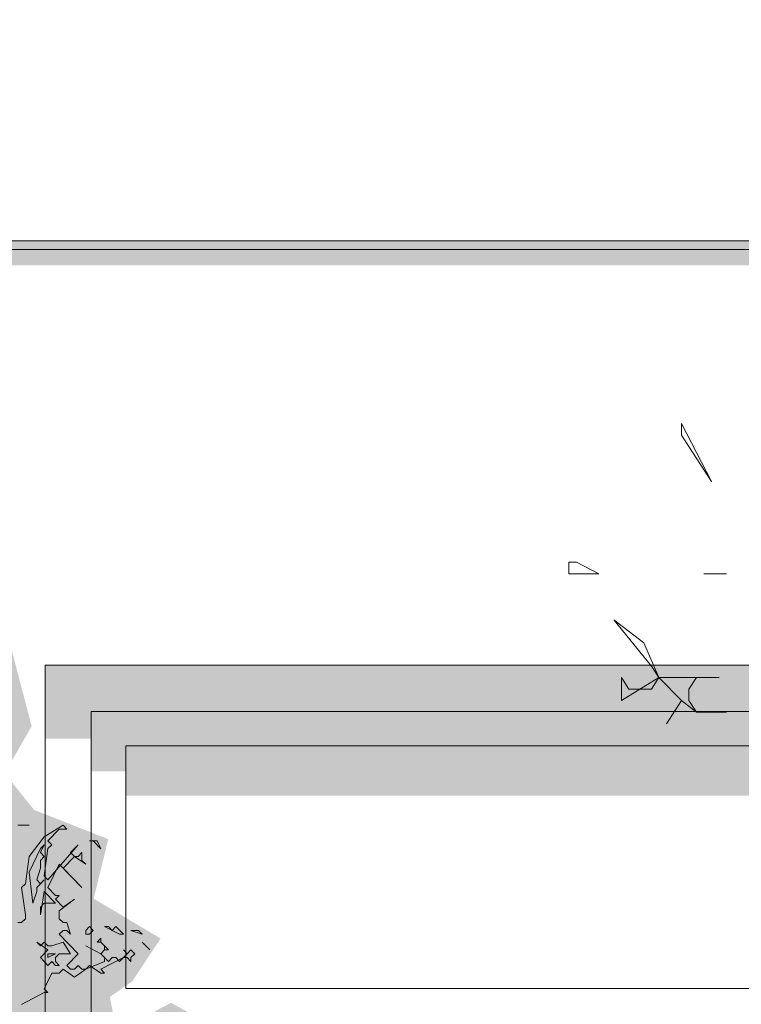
# Model space of a CAD drawing. Header units: metres. Extents: x -111 to -1, y -8 to 26.
# Tile 43 of 209: x -41.21 to -39.96, y 2.04 to 3.75. Entities that reach past the tile are written whole.
import ezdxf

# ---------------------------------------------------------------- set-up
doc = ezdxf.new("R2010")
doc.units = ezdxf.units.M
doc.header["$MEASUREMENT"] = 0
for name, color, linetype in [('10 Wand außen', 7, 'Continuous'), ('50 Sanitäreinrichtung', 7, 'Continuous'), ('60 Pflanzen außen', 7, 'Continuous'), ('94 Genehmigungsplanung Bemaßung', 7, 'Continuous')]:
    doc.layers.add(name, color=color, linetype=linetype)
doc.styles.add('ERSTELLTER_STIL_2', font='arial.ttf')
doc.dimstyles.new('ERSTELLTER_STIL__1', dxfattribs={"dimtxt": 0.25, "dimasz": 0.19, "dimexe": 0.18, "dimexo": 0.1, "dimgap": 0, "dimtad": 1, "dimtih": 1, "dimtoh": 1, "dimzin": 0, "dimdsep": 46, "dimtxsty": 'ERSTELLTER_STIL_2', "dimblk": 'ARROWHEAD_6', "dimblk1": 'ARROWHEAD_6', "dimblk2": 'ARROWHEAD_6', "dimcen": 0.09, "dimclrd": 7, "dimclre": 7, "dimclrt": 7, "dimazin": 0, "dimtfac": 1, "dimtdec": 4, "dimtmove": 0, "dimatfit": 3, "dimfxl": 1, "dimtolj": 1, "dimtzin": 0, "dimarcsym": 0})

# ---------------------------------------------------------------- blocks, each defined once
blk = doc.blocks.new('Laubbäume 27[7]_1', base_point=(-38.4874, 0.0046))
at = {"layer": '60 Pflanzen außen', "color": 8, "linetype": 'Continuous', "lineweight": 18}
for p, q in [((-40.0134, 2.9485), (-40.0654, 3.0485)), ((-40.0654, 3.0485), (-40.0654, 3.0285)), ((-40.0654, 3.0285), (-40.0134, 2.9485)), ((-40.2475, 2.8085), (-40.2605, 2.8085)), ((-40.2605, 2.8085), (-40.2605, 2.7885)), ((-40.2085, 2.7885), (-40.2475, 2.8085)), ((-40.2605, 2.7885), (-40.2085, 2.7885)), ((-39.9875, 2.7885), (-40.0265, 2.7885)), ((-40.0265, 2.7885), (-39.9875, 2.7885)), ((-40.1305, 2.6685), (-40.1825, 2.7085)), ((-40.1825, 2.7085), (-40.1175, 2.6285)), ((-40.1045, 2.6085), (-40.1305, 2.6685)), ((-40.1175, 2.6285), (-40.1045, 2.6085)), ((-40.1565, 2.5885), (-40.1695, 2.6085)), ((-40.1695, 2.6085), (-40.1695, 2.5685)), ((-40.1695, 2.5685), (-40.1045, 2.6085)), ((-40.1045, 2.6085), (-40.1175, 2.5885)), ((-40.1045, 2.6085), (-40.0655, 2.5685)), ((-40.0005, 2.6085), (-40.1045, 2.6085)), ((-40.0525, 2.5885), (-40.0395, 2.6085)), ((-40.0395, 2.6085), (-40.0005, 2.6085)), ((-40.1175, 2.5885), (-40.1565, 2.5885)), ((-40.0525, 2.5685), (-40.0525, 2.5885)), ((-40.0655, 2.5685), (-40.0915, 2.5285)), ((-40.0915, 2.5285), (-40.0655, 2.5685)), ((-40.0655, 2.5685), (-40.0395, 2.5485)), ((-40.0395, 2.5485), (-40.0525, 2.5685)), ((-40.0395, 2.5485), (-39.9875, 2.5485)), ((-39.9875, 2.5485), (-40.0395, 2.5485))]:
    blk.add_line(p, q, dxfattribs=at)
blk = doc.blocks.new('Laubbäume 27[8]_1', base_point=(-41.873, 0.0007))
at = {"layer": '60 Pflanzen außen', "linetype": 'Continuous', "lineweight": 0, "true_color": 0xffffff}
blk.add_hatch(color=7, dxfattribs=at).paths.add_polyline_path([(-40.8918, 1.4644), (-41.0319, 1.4998), (-41.0762, 1.5762), (-41.1683, 1.6775), (-41.2018, 1.7223), (-41.1781, 1.7498), (-41.1488, 1.7281), (-41.072, 1.6876), (-41.0776, 1.6297), (-41.0302, 1.5906), (-40.9842, 1.6442), (-40.86, 1.6456), (-40.8474, 1.7686), (-40.853, 1.8554), (-40.8265, 1.9162), (-40.8683, 2.0001), (-40.9492, 2.0449), (-40.9771, 2.0305), (-40.9883, 2.0015), (-41.0409, 1.9823), (-41.0553, 2.0551), (-41.0162, 2.0826), (-40.9674, 2.1564), (-41.0832, 2.2255), (-41.058, 2.3285), (-41.1864, 2.3792), (-41.2374, 2.4426), (-41.1907, 2.5242), (-41.2348, 2.693), (-41.3172, 2.7513), (-41.3785, 2.7742), (-41.379, 2.8227), (-41.4135, 2.8915), (-41.4586, 2.8748), (-41.5183, 2.9151), (-41.4902, 2.97), (-41.4692, 3.0471), (-41.4747, 3.1408), (-41.5551, 3.146), (-41.6847, 3.1347), (-41.7811, 3.1166), (-41.9226, 3.0541), (-41.9418, 2.9863), (-42.049, 2.969), (-42.0587, 2.9392), (-41.9971, 2.8856), (-42.0724, 2.8527), (-42.126, 2.844), (-42.1277, 2.8093), (-42.1806, 2.7884), (-42.265, 2.6565), (-42.2482, 2.561), (-42.2064, 2.5019), (-42.1913, 2.4429), (-42.26, 2.4603), (-42.332, 2.4811), (-42.3389, 2.6374), (-42.4391, 2.7398), (-42.4826, 2.7346), (-42.5931, 2.5389), (-42.6099, 2.4638), (-42.6668, 2.3961), (-42.5747, 2.3259), (-42.4717, 2.2212), (-42.4488, 2.1638), (-42.4886, 2.1036), (-42.5416, 2.1232), (-42.5718, 2.1566), (-42.5768, 2.0792), (-42.6019, 2.041), (-42.6733, 2.1002), (-42.7442, 2.1062), (-42.7201, 1.9762), (-42.8797, 1.9481), (-42.966, 1.9037), (-42.9981, 1.7953), (-43.0046, 1.7062), (-43.0022, 1.5886), (-42.9973, 1.4961), (-42.8865, 1.3936), (-42.8961, 1.3486), (-42.8407, 1.3036), (-42.8431, 1.2336), (-42.7882, 1.1499), (-42.696, 1.1011), (-42.7877, 1.0211), (-42.7491, 0.9536), (-42.7153, 1.0086), (-42.6663, 1.0361), (-42.6213, 0.936), (-42.6284, 0.8623), (-42.5666, 0.8515), (-42.6503, 0.776), (-42.6864, 0.711), (-42.6816, 0.591), (-42.5815, 0.6083), (-42.4822, 0.5588), (-42.475, 0.4778), (-42.4102, 0.3924), (-42.3588, 0.3382), (-42.3137, 0.3632), (-42.2879, 0.5154), (-42.2638, 0.5529), (-42.2317, 0.5217), (-42.1915, 0.5363), (-42.1682, 0.5434), (-42.1754, 0.6279), (-42.1031, 0.6925), (-42.0629, 0.6925), (-41.9765, 0.6613), (-41.9404, 0.6529), (-41.8416, 0.5724), (-41.8155, 0.4038), (-41.8351, 0.3432), (-41.8221, 0.2622), (-41.8286, 0.1881), (-41.8221, 0.1678), (-41.8286, 0.1341), (-41.8221, 0.1274), (-41.8352, 0.0465), (-41.8482, 0.0195), (-41.8221, 0.0262), (-41.8091, 0.0397), (-41.7764, 0.0195), (-41.7568, 0.0262), (-41.7503, 0.033), (-41.7307, 0.0195), (-41.7242, 0.0127), (-41.698, 0.0195), (-41.6785, 0.0195), (-41.698, 0.0532), (-41.7044, 0.1906), (-41.698, 0.2487), (-41.7046, 0.2555), (-41.698, 0.2622), (-41.7111, 0.3431), (-41.7015, 0.3828), (-41.6384, 0.3595), (-41.5635, 0.3075), (-41.5384, 0.3232), (-41.5293, 0.3614), (-41.5032, 0.3909), (-41.4848, 0.3475), (-41.4505, 0.3197), (-41.4094, 0.3385), (-41.3957, 0.4019), (-41.4045, 0.5243), (-41.3608, 0.5097), (-41.3725, 0.5655), (-41.3374, 0.5945), (-41.3237, 0.6356), (-41.2766, 0.6399), (-41.2714, 0.6018), (-41.2377, 0.5801), (-41.2342, 0.5101), (-41.1808, 0.4378), (-41.111, 0.5318), (-41.1447, 0.615), (-41.2193, 0.7197), (-41.1842, 0.7392), (-41.0854, 0.6343), (-41.0424, 0.65), (-41.1156, 0.7501), (-41.1147, 0.8369), (-41.0691, 0.8067), (-40.9912, 0.8851), (-41.0493, 1.0069), (-41.018, 1.0141), (-40.9645, 0.9876), (-40.9208, 1.0244), (-40.963, 1.1632), (-40.9287, 1.2196), (-40.8701, 1.2717), (-40.8581, 1.3397)])
at = {"layer": '60 Pflanzen außen', "color": 8, "linetype": 'Continuous', "lineweight": 18}
for p, q in [((-41.2146, 2.3525), (-41.195, 2.3525)), ((-41.195, 2.3525), (-41.2146, 2.3525)), ((-41.1363, 2.3525), (-41.1689, 2.3323)), ((-41.1624, 2.3255), (-41.1428, 2.3458)), ((-41.1428, 2.3458), (-41.1298, 2.3458)), ((-41.1298, 2.3458), (-41.1363, 2.3525)), ((-41.1689, 2.3323), (-41.1951, 2.2986)), ((-41.1559, 2.3188), (-41.1624, 2.3255)), ((-41.0906, 2.3255), (-41.084, 2.3255)), ((-41.0775, 2.3255), (-41.0906, 2.3255)), ((-41.084, 2.3255), (-41.071, 2.312)), ((-41.071, 2.312), (-41.0775, 2.3255)), ((-41.1755, 2.3121), (-41.1951, 2.2716)), ((-41.1755, 2.3053), (-41.1689, 2.3188)), ((-41.1689, 2.3188), (-41.1755, 2.3121)), ((-41.1689, 2.2986), (-41.1755, 2.3053)), ((-41.1689, 2.2649), (-41.1624, 2.3121)), ((-41.1102, 2.3188), (-41.1624, 2.2581)), ((-41.1624, 2.3121), (-41.1559, 2.3188)), ((-41.1232, 2.3053), (-41.1102, 2.3188)), ((-41.1167, 2.2986), (-41.1232, 2.3053)), ((-41.1036, 2.3053), (-41.1102, 2.2986)), ((-41.1036, 2.2918), (-41.1036, 2.3053)), ((-41.1951, 2.2986), (-41.2016, 2.2514)), ((-41.1755, 2.2918), (-41.1689, 2.2986)), ((-41.1755, 2.2783), (-41.1755, 2.2918)), ((-41.1363, 2.2783), (-41.1167, 2.2986)), ((-41.1167, 2.2986), (-41.0971, 2.2851)), ((-41.1102, 2.2986), (-41.1167, 2.2986)), ((-41.0971, 2.2851), (-41.1036, 2.2918)), ((-41.1951, 2.2716), (-41.1885, 2.2177)), ((-41.182, 2.2581), (-41.1755, 2.2783)), ((-41.1624, 2.2446), (-41.1428, 2.2851)), ((-41.1428, 2.2851), (-41.1036, 2.2446)), ((-41.1036, 2.2446), (-41.1363, 2.2783)), ((-41.182, 2.2446), (-41.1689, 2.2581)), ((-41.1755, 2.2514), (-41.182, 2.2581)), ((-41.1689, 2.2581), (-41.1755, 2.2514)), ((-41.1624, 2.2581), (-41.1689, 2.2649)), ((-41.2016, 2.2514), (-41.2081, 2.2446)), ((-41.2081, 2.2446), (-41.2016, 2.1974)), ((-41.1885, 2.2177), (-41.182, 2.2379)), ((-41.182, 2.2379), (-41.182, 2.2446)), ((-41.1689, 2.2379), (-41.1755, 2.1974)), ((-41.1494, 2.2176), (-41.1689, 2.2379)), ((-41.1494, 2.2311), (-41.1624, 2.2446)), ((-41.1494, 2.2244), (-41.1428, 2.2311)), ((-41.1363, 2.2109), (-41.1494, 2.2244)), ((-41.1428, 2.2311), (-41.1494, 2.2311)), ((-41.1428, 2.2042), (-41.1167, 2.2244)), ((-41.1167, 2.2244), (-41.1363, 2.2109)), ((-41.1755, 2.2109), (-41.1689, 2.2177)), ((-41.1755, 2.1974), (-41.1755, 2.2109)), ((-41.1689, 2.2177), (-41.1494, 2.2176)), ((-41.1428, 2.1907), (-41.1428, 2.2042)), ((-41.2081, 2.1839), (-41.2147, 2.1839)), ((-41.2016, 2.1907), (-41.2081, 2.1839)), ((-41.2016, 2.1974), (-41.2016, 2.1907)), ((-41.1363, 2.1839), (-41.1428, 2.1907)), ((-41.1298, 2.1839), (-41.1363, 2.1839)), ((-41.1232, 2.1637), (-41.1298, 2.1839)), ((-41.1428, 2.1637), (-41.1363, 2.1704)), ((-41.1363, 2.1704), (-41.1298, 2.1704)), ((-41.1298, 2.1704), (-41.1232, 2.1637)), ((-41.0906, 2.1772), (-41.0971, 2.1704)), ((-41.0971, 2.1704), (-41.0971, 2.1637)), ((-41.0841, 2.1704), (-41.0906, 2.1772)), ((-41.0906, 2.1637), (-41.0841, 2.1704)), ((-41.0579, 2.1772), (-41.0645, 2.1772)), ((-41.0645, 2.1772), (-41.0384, 2.1637)), ((-41.0514, 2.1704), (-41.0579, 2.1772)), ((-41.0449, 2.1772), (-41.0514, 2.1704)), ((-41.0318, 2.1637), (-41.0449, 2.1772)), ((-41.0057, 2.1704), (-41.0188, 2.1704)), ((-41.0188, 2.1704), (-40.9992, 2.1637)), ((-40.9992, 2.1637), (-41.0057, 2.1704)), ((-41.1755, 2.1435), (-41.182, 2.1502)), ((-41.182, 2.1502), (-41.1624, 2.1367)), ((-41.1689, 2.1502), (-41.1755, 2.1435)), ((-41.1624, 2.1435), (-41.1689, 2.1502)), ((-41.1363, 2.1502), (-41.1559, 2.1435)), ((-41.1102, 2.13), (-41.1428, 2.1637)), ((-41.1232, 2.13), (-41.1363, 2.1502)), ((-41.0971, 2.1637), (-41.0906, 2.1637)), ((-41.071, 2.157), (-41.0775, 2.1502)), ((-41.0775, 2.1502), (-41.071, 2.1502)), ((-41.071, 2.1502), (-41.071, 2.157)), ((-41.0579, 2.1367), (-41.071, 2.1502)), ((-41.071, 2.1502), (-41.0645, 2.1435)), ((-41.0384, 2.1637), (-41.0318, 2.1637)), ((-40.9992, 2.1502), (-40.9861, 2.1367)), ((-40.9861, 2.1367), (-40.9992, 2.1502)), ((-41.1624, 2.1367), (-41.1755, 2.1232)), ((-41.1559, 2.1435), (-41.1624, 2.1435)), ((-41.071, 2.13), (-41.0971, 2.1435)), ((-41.0971, 2.1435), (-41.071, 2.13)), ((-41.071, 2.13), (-41.0645, 2.1367)), ((-41.0645, 2.1367), (-41.071, 2.13)), ((-41.0645, 2.1435), (-41.0645, 2.1367)), ((-41.0645, 2.1367), (-41.0579, 2.1367)), ((-41.0253, 2.13), (-41.0318, 2.1367)), ((-41.0318, 2.1367), (-41.0253, 2.13)), ((-41.0188, 2.1367), (-41.0253, 2.13)), ((-41.0122, 2.13), (-41.0188, 2.1367)), ((-41.1755, 2.1232), (-41.1624, 2.1098)), ((-41.1624, 2.1232), (-41.1494, 2.13)), ((-41.1494, 2.13), (-41.1624, 2.13)), ((-41.1624, 2.13), (-41.1624, 2.1232)), ((-41.1624, 2.1098), (-41.1559, 2.1165)), ((-41.1559, 2.1165), (-41.1494, 2.1098)), ((-41.1494, 2.1232), (-41.1428, 2.13)), ((-41.1494, 2.1165), (-41.1494, 2.1232)), ((-41.1428, 2.1098), (-41.1494, 2.1165)), ((-41.1428, 2.13), (-41.1232, 2.13)), ((-41.1298, 2.1098), (-41.1102, 2.13)), ((-41.0645, 2.1165), (-41.0971, 2.103)), ((-41.0579, 2.1165), (-41.071, 2.13)), ((-41.071, 2.13), (-41.0645, 2.1232)), ((-41.071, 2.103), (-41.0318, 2.1232)), ((-41.0645, 2.1232), (-41.0645, 2.1165)), ((-41.0514, 2.1232), (-41.0579, 2.1165)), ((-41.0449, 2.1232), (-41.0514, 2.1232)), ((-41.0384, 2.1165), (-41.0449, 2.1232)), ((-41.0253, 2.13), (-41.0384, 2.1165)), ((-41.0318, 2.1232), (-41.0253, 2.1232)), ((-41.0253, 2.1232), (-41.0188, 2.1165)), ((-41.0188, 2.1232), (-41.0122, 2.13)), ((-41.0188, 2.1165), (-41.0188, 2.1232)), ((-41.1494, 2.1098), (-41.1428, 2.1098)), ((-41.1428, 2.0963), (-41.1363, 2.103)), ((-41.1363, 2.103), (-41.1167, 2.0895)), ((-41.1232, 2.103), (-41.1298, 2.1098)), ((-41.1167, 2.103), (-41.1232, 2.103)), ((-41.1102, 2.1098), (-41.1167, 2.103)), ((-41.1167, 2.0895), (-41.0971, 2.103)), ((-41.1037, 2.103), (-41.1102, 2.1098)), ((-41.0971, 2.103), (-41.1037, 2.103)), ((-41.0971, 2.103), (-41.0906, 2.1098)), ((-41.0906, 2.1098), (-41.071, 2.0963)), ((-41.0645, 2.0963), (-41.071, 2.103)), ((-41.169, 2.0693), (-41.1559, 2.0963)), ((-41.1559, 2.0963), (-41.1428, 2.0963)), ((-41.071, 2.0963), (-41.0645, 2.0963)), ((-41.1624, 2.0626), (-41.169, 2.0693)), ((-41.2081, 2.0423), (-41.169, 2.0626)), ((-41.169, 2.0626), (-41.1624, 2.0626))]:
    blk.add_line(p, q, dxfattribs=at)
blk = doc.blocks.new('*D120', base_point=(-27236.1321, 0))
at = {"layer": '94 Genehmigungsplanung Bemaßung', "color": 7, "linetype": 'Continuous', "lineweight": 13}
for p, q in [((-58.1625, 9.3843), (-58.1625, 9.7593)), ((-17.3411, 9.3843), (-17.3411, 9.7593)), ((-58.0625, 9.6718), (-58.2625, 9.4718)), ((-17.2411, 9.6718), (-17.4411, 9.4718)), ((-58.3125, 9.5718), (-58.1625, 9.5718)), ((-58.1625, 9.5718), (-17.3411, 9.5718))]:
    blk.add_line(p, q, dxfattribs=at)
at = {"layer": '94 Genehmigungsplanung Bemaßung', "color": 7, "lineweight": 13, "insert": (-38.1808, 9.6218), "char_height": 0.25, "attachment_point": 7, "style": 'ERSTELLTER_STIL_2'}
blk.add_mtext('\\A1;{\\pql;\\fArial|b0|i0|c0|p0;\\W1.000000;40,82}', dxfattribs=at)
blk = doc.blocks.new('ARROWHEAD_6')
at = {"color": 0, "linetype": 'Continuous', "lineweight": 0}
for p, q in [((-0.5, -0.5), (0.5, 0.5)), ((0, 0), (-1, 0))]:
    blk.add_line(p, q, dxfattribs=at)

msp = doc.modelspace()

# ---------------------------------------------------------------- hatches: boundary and pattern name
at = {"layer": '10 Wand außen', "linetype": 'Continuous', "lineweight": 0, "true_color": 0x000000}
for points in [[(-58.1625, 3.35), (-58.1625, 3.3226), (-57.8072, 3.3226), (-57.7978, 3.3359), (-57.7772, 3.3359), (-57.7772, 3.3226), (-55.8072, 3.3226), (-55.7978, 3.3359), (-55.7772, 3.3359), (-55.7772, 3.3226), (-53.8072, 3.3226), (-53.7978, 3.3359), (-53.7772, 3.3359), (-53.7772, 3.3226), (-51.8072, 3.3226), (-51.7978, 3.3359), (-51.7772, 3.3359), (-51.7772, 3.3226), (-49.8072, 3.3226), (-49.7978, 3.3359), (-49.7772, 3.3359), (-49.7772, 3.3226), (-47.8072, 3.3226), (-47.7978, 3.3359), (-47.7772, 3.3359), (-47.7772, 3.3226), (-45.8072, 3.3226), (-45.7978, 3.3359), (-45.7772, 3.3359), (-45.7772, 3.3226), (-43.8072, 3.3226), (-43.7978, 3.3359), (-43.7772, 3.3359), (-43.7772, 3.3226), (-41.8072, 3.3226), (-41.7978, 3.3359), (-41.7772, 3.3359), (-41.7772, 3.3226), (-39.8072, 3.3226), (-39.7978, 3.3359), (-39.7772, 3.3359), (-39.7772, 3.3226), (-37.924, 3.3226), (-37.924, 1.8506), (-37.9269, 1.8451), (-37.9269, 1.7882), (-37.924, 1.7867), (-37.924, 0.1506), (-37.9269, 0.1451), (-37.9269, 0.0882), (-37.924, 0.0867), (-37.924, -0.0045), (-37.7874, -0.0044), (-37.7874, 0), (-37.8011, 0), (-37.8011, 0.3), (-37.8411, 0.3), (-37.8411, 0.33), (-37.8011, 0.33), (-37.8011, 2), (-37.8411, 2), (-37.8411, 2.03), (-37.8011, 2.03), (-37.8011, 3.35)], [(-39.7675, 2.63), (-41.1675, 2.63), (-41.0875, 2.55), (-40.4675, 2.55), (-39.8475, 2.55)], [(-41.1675, 2.63), (-41.1675, 2.5027), (-41.0875, 2.5027), (-41.0875, 2.55)], [(-39.8475, 2.55), (-41.0875, 2.55), (-41.0275, 2.49), (-39.9075, 2.49)], [(-41.0875, 2.4462), (-41.0275, 2.4462), (-41.0275, 2.49), (-41.0875, 2.55)], [(-41.0275, 2.4037), (-39.9375, 2.4037), (-39.9375, 2.07), (-39.9075, 2.07), (-39.9075, 2.49), (-41.0275, 2.49)]]:
    msp.add_hatch(color=18, dxfattribs=at).paths.add_polyline_path(points)
at = {"layer": '50 Sanitäreinrichtung', "linetype": 'Continuous', "lineweight": 0, "true_color": 0x000000}
msp.add_hatch(color=18, dxfattribs=at).paths.add_polyline_path([(-41.7222, 3.35), (-39.8022, 3.35), (-39.8022, 3.365), (-41.7222, 3.365)])

# ---------------------------------------------------------------- linework, layer by layer
at = {"layer": '10 Wand außen', "color": 7, "linetype": 'Continuous', "lineweight": 13}
for p, q in [((-39.8022, 3.35), (-41.7222, 3.35)), ((-41.1675, 1.965), (-41.1675, 2.63)), ((-41.1675, 2.63), (-39.7675, 2.63))]:
    msp.add_line(p, q, dxfattribs=at)
at = {"layer": '10 Wand außen', "color": 7, "linetype": 'Continuous', "lineweight": 18}
for p, q in [((-41.0875, 2.55), (-41.0875, 2.01)), ((-40.4675, 2.55), (-41.0875, 2.55)), ((-39.8475, 2.55), (-40.4675, 2.55)), ((-41.0275, 2.07), (-41.0275, 2.49)), ((-41.0275, 2.49), (-39.9075, 2.49)), ((-41.0275, 2.07), (-39.9075, 2.07))]:
    msp.add_line(p, q, dxfattribs=at)
at = {"layer": '50 Sanitäreinrichtung', "color": 251, "linetype": 'Continuous', "lineweight": 18, "true_color": 0x5f5f5f}
msp.add_line((-41.7472, 3.365), (-39.7772, 3.365), dxfattribs=at)

# ---------------------------------------------------------------- block references
at = {"layer": '60 Pflanzen außen', "color": 8, "linetype": 'Continuous', "lineweight": 18}
for name, p in [('Laubbäume 27[7]_1', (-38.4874, 0.0046)), ('Laubbäume 27[8]_1', (-41.873, 0.0007))]:
    msp.add_blockref(name, p, dxfattribs=at)

# ---------------------------------------------------------------- dimensions: what is measured, and where the dimension line sits
at = {"layer": '94 Genehmigungsplanung Bemaßung', "color": 7, "linetype": 'Continuous', "lineweight": 13}
dim = msp.add_linear_dim(base=(-17.3411, 9.5718), p1=(-58.1625, 3.35), p2=(-17.3411, -0.4), dimstyle='ERSTELLTER_STIL__1', dxfattribs=at)
dim.commit()
dim.dimension.update_dxf_attribs({"geometry": '*D120', "text_midpoint": (-37.762, 9.7468), "dimtype": 160})

doc.saveas('drawing.dxf')
